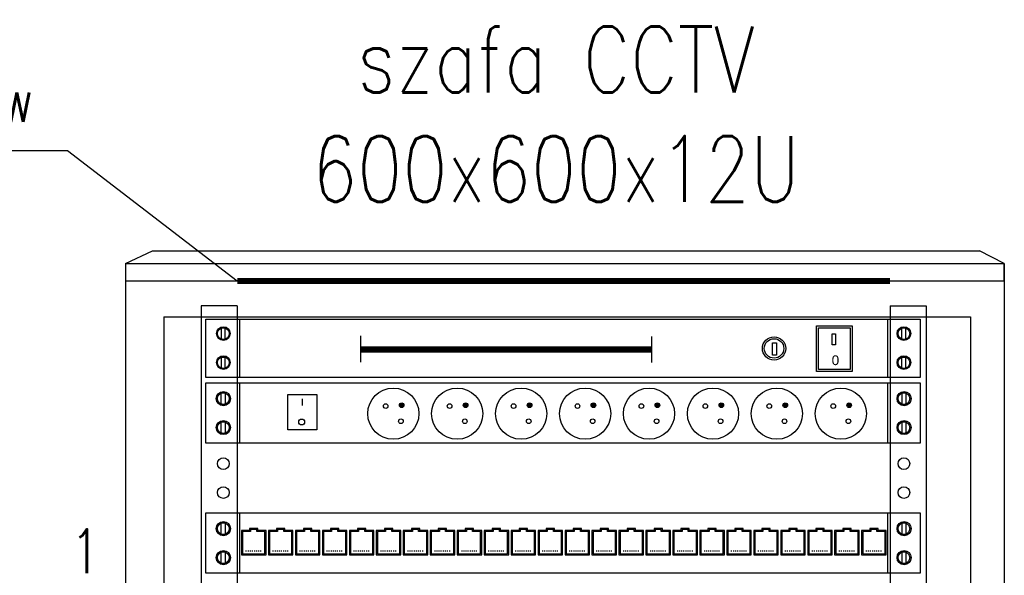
# Model space of a CAD drawing. Header units: millimetres. Extents: x -70539 to 23478, y -51814 to 44720.
# Tile 256 of 256: x -3995 to -3322, y 26041 to 26421. Entities that reach past the tile are written whole.
import ezdxf
from ezdxf.enums import TextEntityAlignment as Align

# ---------------------------------------------------------------- set-up
doc = ezdxf.new("R2010")
doc.units = ezdxf.units.MM
doc.styles.add('ROMANS', font='romans.shx', dxfattribs={"width": 0.8})
doc.styles.get("Standard").update_dxf_attribs({"font": 'arial.ttf'})

# ---------------------------------------------------------------- blocks, each defined once
blk = doc.blocks.new('lampa')
for p, q in [((-12.02, 29.68), (476.13, 29.69)), ((-12.02, -10.27), (-12.02, 29.68)), ((11.28, -10.27), (11.28, 29.68)), ((453.85, 29.68), (453.85, -10.27)), ((476.13, 29.69), (476.13, -10.27)), ((93.71, 18.17), (93.71, 0.3)), ((292.51, 17.82), (292.51, -0.05)), ((476.13, -10.27), (-12.02, -10.27))]:
    blk.add_line(p, q)
for points in [[(-1.34, 23.81), (1.12, 23.81), (1.12, 15.77), (-1.34, 15.77)], [(405.32, 25.06), (429.71, 25.06), (429.71, -6.15), (405.32, -6.15)], [(406.65, 23.74), (428.38, 23.74), (428.38, -4.82), (406.65, -4.82)], [(463.66, 23.81), (466.12, 23.81), (466.12, 15.77), (463.66, 15.77)], [(415.99, 19.73), (418.28, 19.73), (418.28, 12.12), (415.99, 12.12)], [(375.28, 13.41), (377.92, 13.41), (377.92, 5.13), (375.28, 5.13)], [(-1.34, 3.79), (1.12, 3.79), (1.12, -4.24), (-1.34, -4.24)], [(463.66, 3.79), (466.12, 3.79), (466.12, -4.24), (463.66, -4.24)]]:
    blk.add_lwpolyline(points, close=True)
at = {"const_width": 4.42}
blk.add_lwpolyline([(93.71, 8.88), (292.51, 8.88)], dxfattribs=at)
for centre, radius in [((0, 19.79), 4.69), ((465, 19.79), 4.69), ((376.29, 9.64), 7.98), ((376.29, 9.64), 6.66), ((0, 0), 4.69), ((465, 0), 4.69)]:
    blk.add_circle(centre, radius)
at = {"insert": (415.66, 4.89), "char_height": 6.63, "width": 18.2879, "attachment_point": 1}
blk.add_mtext('0', dxfattribs=at)
blk = doc.blocks.new('listwa zasilajaca')
for points in [[(120.27, 15.23, 1), (123.43, 15.23, 1)], [(163.95, 15.23, 1), (167.11, 15.23, 1)], [(207.64, 15.23, 1), (210.8, 15.23, 1)], [(251.32, 15.23, 1), (254.48, 15.23, 1)], [(295.01, 15.23, 1), (298.17, 15.23, 1)], [(338.69, 15.23, 1), (341.85, 15.23, 1)], [(382.38, 15.23, 1), (385.54, 15.23, 1)], [(426.06, 15.23, 1), (429.23, 15.23, 1)]]:
    blk.add_hatch(color=256).paths.add_polyline_path(points)
for p, q in [((-12.02, -10.59), (-12.02, 30.62)), ((-12.02, 30.62), (476.13, 30.62)), ((11.28, -10.59), (11.28, 30.62)), ((453.85, 30.62), (453.85, -10.59)), ((476.13, 30.62), (476.13, -10.59)), ((53.96, 19.6), (53.96, 15.08)), ((476.13, -10.59), (-12.02, -10.59))]:
    blk.add_line(p, q)
for points in [[(-1.38, 23.94), (1.15, 23.94), (1.15, 15.65), (-1.38, 15.65)], [(44.16, 22.68), (63.93, 22.68), (63.93, -1.63), (44.16, -1.63)], [(463.76, 23.94), (466.3, 23.94), (466.3, 15.65), (463.76, 15.65)], [(-1.38, 3.91), (1.15, 3.91), (1.15, -4.37), (-1.38, -4.37)], [(463.76, 3.91), (466.3, 3.91), (466.3, -4.37), (463.76, -4.37)]]:
    blk.add_lwpolyline(points, close=True)
for centre, radius in [((116.12, 9.51), 17.49), ((159.81, 9.51), 17.49), ((203.49, 9.51), 17.49), ((247.18, 9.51), 17.49), ((290.86, 9.51), 17.49), ((334.55, 9.51), 17.49), ((378.23, 9.51), 17.49), ((421.92, 9.51), 17.49), ((0, 19.8), 4.83), ((465.14, 19.8), 4.83), ((110.93, 14.7), 1.58), ((121.85, 15.23), 1.58), ((154.61, 14.7), 1.58), ((165.53, 15.23), 1.58), ((198.3, 14.7), 1.58), ((209.22, 15.23), 1.58), ((241.98, 14.7), 1.58), ((252.9, 15.23), 1.58), ((285.67, 14.7), 1.58), ((296.59, 15.23), 1.58), ((329.35, 14.7), 1.58), ((340.27, 15.23), 1.58), ((373.04, 14.7), 1.58), ((383.96, 15.23), 1.58), ((416.73, 14.7), 1.58), ((427.64, 15.23), 1.58), ((0, 0), 4.83), ((53.54, 3.81), 2), ((121.31, 4.31), 1.58), ((165, 4.31), 1.58), ((208.68, 4.31), 1.58), ((252.37, 4.31), 1.58), ((296.05, 4.31), 1.58), ((339.74, 4.31), 1.58), ((383.43, 4.31), 1.58), ((427.11, 4.31), 1.58), ((465.14, 0), 4.83)]:
    blk.add_circle(centre, radius)
blk = doc.blocks.new('panel 24xRJ45')
for p, q in [((-12.02, 30.62), (476.13, 30.62)), ((-12.02, -10.59), (-12.02, 30.62)), ((11.28, -10.59), (11.28, 30.62)), ((453.85, 30.62), (453.85, -10.59)), ((476.13, 30.62), (476.13, -10.59)), ((476.13, -10.59), (-12.02, -10.59))]:
    blk.add_line(p, q)
at = {"color": 3}
for p, q in [((17.93, 18.49), (12.4, 18.49)), ((12.4, 18.49), (12.4, 1.92)), ((18.66, 17.76), (13.13, 17.76)), ((13.13, 17.76), (13.13, 2.65)), ((17.93, 19.96), (17.93, 18.49)), ((23.63, 19.96), (17.93, 19.96)), ((18.66, 19.23), (18.66, 17.76)), ((22.9, 19.23), (18.66, 19.23)), ((22.9, 17.76), (22.9, 19.23)), ((28.43, 17.76), (22.9, 17.76)), ((23.63, 18.49), (23.63, 19.96)), ((29.16, 18.49), (23.63, 18.49)), ((28.43, 2.65), (28.43, 17.76)), ((29.16, 1.92), (29.16, 18.49)), ((30.82, 18.49), (30.82, 1.92)), ((36.35, 18.49), (30.82, 18.49)), ((31.55, 17.76), (31.55, 2.65)), ((37.08, 17.76), (31.55, 17.76)), ((42.05, 19.96), (36.35, 19.96)), ((36.35, 19.96), (36.35, 18.49)), ((41.32, 19.23), (37.08, 19.23)), ((37.08, 19.23), (37.08, 17.76)), ((41.32, 17.76), (41.32, 19.23)), ((46.85, 17.76), (41.32, 17.76)), ((42.05, 18.49), (42.05, 19.96)), ((47.58, 18.49), (42.05, 18.49)), ((46.85, 2.65), (46.85, 17.76)), ((47.58, 1.92), (47.58, 18.49)), ((49.25, 18.49), (49.25, 1.92)), ((54.78, 18.49), (49.25, 18.49)), ((49.98, 17.76), (49.98, 2.65)), ((55.51, 17.76), (49.98, 17.76)), ((60.48, 19.96), (54.78, 19.96)), ((54.78, 19.96), (54.78, 18.49)), ((59.75, 19.23), (55.51, 19.23)), ((55.51, 19.23), (55.51, 17.76)), ((59.75, 17.76), (59.75, 19.23)), ((65.28, 17.76), (59.75, 17.76)), ((60.48, 18.49), (60.48, 19.96)), ((66.01, 18.49), (60.48, 18.49)), ((65.28, 2.65), (65.28, 17.76)), ((66.01, 1.92), (66.01, 18.49)), ((67.67, 18.49), (67.67, 1.92)), ((73.2, 18.49), (67.67, 18.49)), ((68.4, 17.76), (68.4, 2.65)), ((73.93, 17.76), (68.4, 17.76)), ((78.9, 19.96), (73.2, 19.96)), ((73.2, 19.96), (73.2, 18.49)), ((78.17, 19.23), (73.93, 19.23)), ((73.93, 19.23), (73.93, 17.76)), ((78.17, 17.76), (78.17, 19.23)), ((83.7, 17.76), (78.17, 17.76)), ((78.9, 18.49), (78.9, 19.96)), ((84.43, 18.49), (78.9, 18.49)), ((83.7, 2.65), (83.7, 17.76)), ((84.43, 1.92), (84.43, 18.49)), ((86.09, 18.49), (86.09, 1.92)), ((91.62, 18.49), (86.09, 18.49)), ((86.82, 17.76), (86.82, 2.65)), ((92.35, 17.76), (86.82, 17.76)), ((97.32, 19.96), (91.62, 19.96)), ((91.62, 19.96), (91.62, 18.49)), ((96.59, 19.23), (92.35, 19.23)), ((92.35, 19.23), (92.35, 17.76)), ((96.59, 17.76), (96.59, 19.23)), ((102.12, 17.76), (96.59, 17.76)), ((97.32, 18.49), (97.32, 19.96)), ((102.85, 18.49), (97.32, 18.49)), ((102.12, 2.65), (102.12, 17.76)), ((102.85, 1.92), (102.85, 18.49)), ((104.52, 18.49), (104.52, 1.92)), ((110.05, 18.49), (104.52, 18.49)), ((105.25, 17.76), (105.25, 2.65)), ((110.78, 17.76), (105.25, 17.76)), ((115.74, 19.96), (110.05, 19.96)), ((110.05, 19.96), (110.05, 18.49)), ((115.02, 19.23), (110.78, 19.23)), ((110.78, 19.23), (110.78, 17.76)), ((115.02, 17.76), (115.02, 19.23)), ((120.54, 17.76), (115.02, 17.76)), ((115.74, 18.49), (115.74, 19.96)), ((121.27, 18.49), (115.74, 18.49)), ((120.54, 2.65), (120.54, 17.76)), ((121.27, 1.92), (121.27, 18.49)), ((122.94, 18.49), (122.94, 1.92)), ((128.47, 18.49), (122.94, 18.49)), ((123.67, 17.76), (123.67, 2.65)), ((129.2, 17.76), (123.67, 17.76)), ((134.17, 19.96), (128.47, 19.96)), ((128.47, 19.96), (128.47, 18.49)), ((133.44, 19.23), (129.2, 19.23)), ((129.2, 19.23), (129.2, 17.76)), ((133.44, 17.76), (133.44, 19.23)), ((138.97, 17.76), (133.44, 17.76)), ((134.17, 18.49), (134.17, 19.96)), ((139.7, 18.49), (134.17, 18.49)), ((138.97, 2.65), (138.97, 17.76)), ((139.7, 1.92), (139.7, 18.49)), ((141.36, 18.49), (141.36, 1.92)), ((146.89, 18.49), (141.36, 18.49)), ((142.09, 17.76), (142.09, 2.65)), ((147.62, 17.76), (142.09, 17.76)), ((152.59, 19.96), (146.89, 19.96)), ((146.89, 19.96), (146.89, 18.49)), ((151.86, 19.23), (147.62, 19.23)), ((147.62, 19.23), (147.62, 17.76)), ((151.86, 17.76), (151.86, 19.23)), ((157.39, 17.76), (151.86, 17.76)), ((152.59, 18.49), (152.59, 19.96)), ((158.12, 18.49), (152.59, 18.49)), ((157.39, 2.65), (157.39, 17.76)), ((158.12, 1.92), (158.12, 18.49)), ((159.79, 18.49), (159.79, 1.92)), ((165.32, 18.49), (159.79, 18.49)), ((160.52, 17.76), (160.52, 2.65)), ((166.05, 17.76), (160.52, 17.76)), ((171.01, 19.96), (165.32, 19.96)), ((165.32, 19.96), (165.32, 18.49)), ((170.28, 19.23), (166.05, 19.23)), ((166.05, 19.23), (166.05, 17.76)), ((170.28, 17.76), (170.28, 19.23)), ((175.81, 17.76), (170.28, 17.76)), ((171.01, 18.49), (171.01, 19.96)), ((176.54, 18.49), (171.01, 18.49)), ((175.81, 2.65), (175.81, 17.76)), ((176.54, 1.92), (176.54, 18.49)), ((178.21, 18.49), (178.21, 1.92)), ((183.74, 18.49), (178.21, 18.49)), ((178.94, 17.76), (178.94, 2.65)), ((184.47, 17.76), (178.94, 17.76)), ((189.44, 19.96), (183.74, 19.96)), ((183.74, 19.96), (183.74, 18.49)), ((188.71, 19.23), (184.47, 19.23)), ((184.47, 19.23), (184.47, 17.76)), ((188.71, 17.76), (188.71, 19.23)), ((194.24, 17.76), (188.71, 17.76)), ((189.44, 18.49), (189.44, 19.96)), ((194.97, 18.49), (189.44, 18.49)), ((194.24, 2.65), (194.24, 17.76)), ((194.97, 1.92), (194.97, 18.49)), ((196.63, 18.49), (196.63, 1.92)), ((202.16, 18.49), (196.63, 18.49)), ((197.36, 17.76), (197.36, 2.65)), ((202.89, 17.76), (197.36, 17.76)), ((207.86, 19.96), (202.16, 19.96)), ((202.16, 19.96), (202.16, 18.49)), ((207.13, 19.23), (202.89, 19.23)), ((202.89, 19.23), (202.89, 17.76)), ((207.13, 17.76), (207.13, 19.23)), ((212.66, 17.76), (207.13, 17.76)), ((207.86, 18.49), (207.86, 19.96)), ((213.39, 18.49), (207.86, 18.49)), ((212.66, 2.65), (212.66, 17.76)), ((213.39, 1.92), (213.39, 18.49)), ((215.06, 18.49), (215.06, 1.92)), ((220.58, 18.49), (215.06, 18.49)), ((215.79, 17.76), (215.79, 2.65)), ((221.31, 17.76), (215.79, 17.76)), ((226.28, 19.96), (220.58, 19.96)), ((220.58, 19.96), (220.58, 18.49)), ((225.55, 19.23), (221.31, 19.23)), ((221.31, 19.23), (221.31, 17.76)), ((225.55, 17.76), (225.55, 19.23)), ((231.08, 17.76), (225.55, 17.76)), ((226.28, 18.49), (226.28, 19.96)), ((231.81, 18.49), (226.28, 18.49)), ((231.08, 2.65), (231.08, 17.76)), ((231.81, 1.92), (231.81, 18.49)), ((233.48, 18.49), (233.48, 1.92)), ((239.01, 18.49), (233.48, 18.49)), ((234.21, 17.76), (234.21, 2.65)), ((239.74, 17.76), (234.21, 17.76)), ((244.71, 19.96), (239.01, 19.96)), ((239.01, 19.96), (239.01, 18.49)), ((243.98, 19.23), (239.74, 19.23)), ((239.74, 19.23), (239.74, 17.76)), ((243.98, 17.76), (243.98, 19.23)), ((249.51, 17.76), (243.98, 17.76)), ((244.71, 18.49), (244.71, 19.96)), ((250.24, 18.49), (244.71, 18.49)), ((249.51, 2.65), (249.51, 17.76)), ((250.24, 1.92), (250.24, 18.49)), ((251.9, 18.49), (251.9, 1.92)), ((257.43, 18.49), (251.9, 18.49)), ((252.63, 17.76), (252.63, 2.65)), ((258.16, 17.76), (252.63, 17.76)), ((263.13, 19.96), (257.43, 19.96)), ((257.43, 19.96), (257.43, 18.49)), ((262.4, 19.23), (258.16, 19.23)), ((258.16, 19.23), (258.16, 17.76)), ((262.4, 17.76), (262.4, 19.23)), ((267.93, 17.76), (262.4, 17.76)), ((263.13, 18.49), (263.13, 19.96)), ((268.66, 18.49), (263.13, 18.49)), ((267.93, 2.65), (267.93, 17.76)), ((268.66, 1.92), (268.66, 18.49)), ((270.32, 18.49), (270.32, 1.92)), ((275.85, 18.49), (270.32, 18.49)), ((271.05, 17.76), (271.05, 2.65)), ((276.58, 17.76), (271.05, 17.76)), ((281.55, 19.96), (275.85, 19.96)), ((275.85, 19.96), (275.85, 18.49)), ((280.82, 19.23), (276.58, 19.23)), ((276.58, 19.23), (276.58, 17.76)), ((280.82, 17.76), (280.82, 19.23)), ((286.35, 17.76), (280.82, 17.76)), ((281.55, 18.49), (281.55, 19.96)), ((287.08, 18.49), (281.55, 18.49)), ((286.35, 2.65), (286.35, 17.76)), ((287.08, 1.92), (287.08, 18.49)), ((288.75, 18.49), (288.75, 1.92)), ((294.28, 18.49), (288.75, 18.49)), ((289.48, 17.76), (289.48, 2.65)), ((295.01, 17.76), (289.48, 17.76)), ((299.98, 19.96), (294.28, 19.96)), ((294.28, 19.96), (294.28, 18.49)), ((299.25, 19.23), (295.01, 19.23)), ((295.01, 19.23), (295.01, 17.76)), ((299.25, 17.76), (299.25, 19.23)), ((304.78, 17.76), (299.25, 17.76)), ((299.98, 18.49), (299.98, 19.96)), ((305.51, 18.49), (299.98, 18.49)), ((304.78, 2.65), (304.78, 17.76)), ((305.51, 1.92), (305.51, 18.49)), ((307.17, 18.49), (307.17, 1.92)), ((312.7, 18.49), (307.17, 18.49)), ((307.9, 17.76), (307.9, 2.65)), ((313.43, 17.76), (307.9, 17.76)), ((318.4, 19.96), (312.7, 19.96)), ((312.7, 19.96), (312.7, 18.49)), ((317.67, 19.23), (313.43, 19.23)), ((313.43, 19.23), (313.43, 17.76)), ((317.67, 17.76), (317.67, 19.23)), ((323.2, 17.76), (317.67, 17.76)), ((318.4, 18.49), (318.4, 19.96)), ((323.93, 18.49), (318.4, 18.49)), ((323.2, 2.65), (323.2, 17.76)), ((323.93, 1.92), (323.93, 18.49)), ((325.59, 18.49), (325.59, 1.92)), ((331.12, 18.49), (325.59, 18.49)), ((326.32, 17.76), (326.32, 2.65)), ((331.85, 17.76), (326.32, 17.76)), ((336.82, 19.96), (331.12, 19.96)), ((331.12, 19.96), (331.12, 18.49)), ((336.09, 19.23), (331.85, 19.23)), ((331.85, 19.23), (331.85, 17.76)), ((336.09, 17.76), (336.09, 19.23)), ((341.62, 17.76), (336.09, 17.76)), ((336.82, 18.49), (336.82, 19.96)), ((342.35, 18.49), (336.82, 18.49)), ((341.62, 2.65), (341.62, 17.76)), ((342.35, 1.92), (342.35, 18.49)), ((344.02, 18.49), (344.02, 1.92)), ((349.55, 18.49), (344.02, 18.49)), ((344.75, 17.76), (344.75, 2.65)), ((350.28, 17.76), (344.75, 17.76)), ((355.25, 19.96), (349.55, 19.96)), ((349.55, 19.96), (349.55, 18.49)), ((354.52, 19.23), (350.28, 19.23)), ((350.28, 19.23), (350.28, 17.76)), ((354.52, 17.76), (354.52, 19.23)), ((360.05, 17.76), (354.52, 17.76)), ((355.25, 18.49), (355.25, 19.96)), ((360.77, 18.49), (355.25, 18.49)), ((360.05, 2.65), (360.05, 17.76)), ((360.77, 1.92), (360.77, 18.49)), ((362.44, 18.49), (362.44, 1.92)), ((367.97, 18.49), (362.44, 18.49)), ((363.17, 17.76), (363.17, 2.65)), ((368.7, 17.76), (363.17, 17.76)), ((373.67, 19.96), (367.97, 19.96)), ((367.97, 19.96), (367.97, 18.49)), ((372.94, 19.23), (368.7, 19.23)), ((368.7, 19.23), (368.7, 17.76)), ((372.94, 17.76), (372.94, 19.23)), ((378.47, 17.76), (372.94, 17.76)), ((373.67, 18.49), (373.67, 19.96)), ((379.2, 18.49), (373.67, 18.49)), ((378.47, 2.65), (378.47, 17.76)), ((379.2, 1.92), (379.2, 18.49)), ((380.86, 18.49), (380.86, 1.92)), ((386.39, 18.49), (380.86, 18.49)), ((381.59, 17.76), (381.59, 2.65)), ((387.12, 17.76), (381.59, 17.76)), ((392.09, 19.96), (386.39, 19.96)), ((386.39, 19.96), (386.39, 18.49)), ((391.36, 19.23), (387.12, 19.23)), ((387.12, 19.23), (387.12, 17.76)), ((391.36, 17.76), (391.36, 19.23)), ((396.89, 17.76), (391.36, 17.76)), ((392.09, 18.49), (392.09, 19.96)), ((397.62, 18.49), (392.09, 18.49)), ((396.89, 2.65), (396.89, 17.76)), ((397.62, 1.92), (397.62, 18.49)), ((399.29, 18.49), (399.29, 1.92)), ((404.82, 18.49), (399.29, 18.49)), ((400.02, 17.76), (400.02, 2.65)), ((405.55, 17.76), (400.02, 17.76)), ((410.51, 19.96), (404.82, 19.96)), ((404.82, 19.96), (404.82, 18.49)), ((409.79, 19.23), (405.55, 19.23)), ((405.55, 19.23), (405.55, 17.76)), ((409.79, 17.76), (409.79, 19.23)), ((415.31, 17.76), (409.79, 17.76)), ((410.51, 18.49), (410.51, 19.96)), ((416.04, 18.49), (410.51, 18.49)), ((415.31, 2.65), (415.31, 17.76)), ((416.04, 1.92), (416.04, 18.49)), ((417.71, 18.49), (417.71, 1.92)), ((423.24, 18.49), (417.71, 18.49)), ((418.44, 17.76), (418.44, 2.65)), ((423.97, 17.76), (418.44, 17.76)), ((428.94, 19.96), (423.24, 19.96)), ((423.24, 19.96), (423.24, 18.49)), ((428.21, 19.23), (423.97, 19.23)), ((423.97, 19.23), (423.97, 17.76)), ((428.21, 17.76), (428.21, 19.23)), ((433.74, 17.76), (428.21, 17.76)), ((428.94, 18.49), (428.94, 19.96)), ((434.47, 18.49), (428.94, 18.49)), ((433.74, 2.65), (433.74, 17.76)), ((434.47, 1.92), (434.47, 18.49)), ((436.13, 18.49), (436.13, 1.92)), ((441.66, 18.49), (436.13, 18.49)), ((436.86, 17.76), (436.86, 2.65)), ((442.39, 17.76), (436.86, 17.76)), ((447.36, 19.96), (441.66, 19.96)), ((441.66, 19.96), (441.66, 18.49)), ((446.63, 19.23), (442.39, 19.23)), ((442.39, 19.23), (442.39, 17.76)), ((446.63, 17.76), (446.63, 19.23)), ((452.16, 17.76), (446.63, 17.76)), ((447.36, 18.49), (447.36, 19.96)), ((452.89, 18.49), (447.36, 18.49)), ((452.16, 2.65), (452.16, 17.76)), ((452.89, 1.92), (452.89, 18.49)), ((12.4, 1.92), (29.16, 1.92)), ((13.13, 2.65), (28.43, 2.65)), ((15.7, 4.21), (15.7, 4.82)), ((17.13, 4.21), (17.13, 4.82)), ((18.56, 4.21), (18.56, 4.82)), ((19.99, 4.21), (19.99, 4.82)), ((21.41, 4.21), (21.41, 4.82)), ((22.84, 4.21), (22.84, 4.82)), ((24.27, 4.21), (24.27, 4.82)), ((25.7, 4.21), (25.7, 4.82)), ((30.82, 1.92), (47.58, 1.92)), ((31.55, 2.65), (46.85, 2.65)), ((34.12, 4.21), (34.12, 4.82)), ((35.55, 4.21), (35.55, 4.82)), ((36.98, 4.21), (36.98, 4.82)), ((38.41, 4.21), (38.41, 4.82)), ((39.84, 4.21), (39.84, 4.82)), ((41.27, 4.21), (41.27, 4.82)), ((42.69, 4.21), (42.69, 4.82)), ((44.12, 4.21), (44.12, 4.82)), ((49.25, 1.92), (66.01, 1.92)), ((49.98, 2.65), (65.28, 2.65)), ((52.55, 4.21), (52.55, 4.82)), ((53.97, 4.21), (53.97, 4.82)), ((55.4, 4.21), (55.4, 4.82)), ((56.83, 4.21), (56.83, 4.82)), ((58.26, 4.21), (58.26, 4.82)), ((59.69, 4.21), (59.69, 4.82)), ((61.12, 4.21), (61.12, 4.82)), ((62.55, 4.21), (62.55, 4.82)), ((67.67, 1.92), (84.43, 1.92)), ((68.4, 2.65), (83.7, 2.65)), ((70.97, 4.21), (70.97, 4.82)), ((72.4, 4.21), (72.4, 4.82)), ((73.83, 4.21), (73.83, 4.82)), ((75.25, 4.21), (75.25, 4.82)), ((76.68, 4.21), (76.68, 4.82)), ((78.11, 4.21), (78.11, 4.82)), ((79.54, 4.21), (79.54, 4.82)), ((80.97, 4.21), (80.97, 4.82)), ((86.09, 1.92), (102.85, 1.92)), ((86.82, 2.65), (102.12, 2.65)), ((89.39, 4.21), (89.39, 4.82)), ((90.82, 4.21), (90.82, 4.82)), ((92.25, 4.21), (92.25, 4.82)), ((93.68, 4.21), (93.68, 4.82)), ((95.11, 4.21), (95.11, 4.82)), ((96.53, 4.21), (96.53, 4.82)), ((97.96, 4.21), (97.96, 4.82)), ((99.39, 4.21), (99.39, 4.82)), ((104.52, 1.92), (121.27, 1.92)), ((105.25, 2.65), (120.54, 2.65)), ((107.82, 4.21), (107.82, 4.82)), ((109.24, 4.21), (109.24, 4.82)), ((110.67, 4.21), (110.67, 4.82)), ((112.1, 4.21), (112.1, 4.82)), ((113.53, 4.21), (113.53, 4.82)), ((114.96, 4.21), (114.96, 4.82)), ((116.39, 4.21), (116.39, 4.82)), ((117.81, 4.21), (117.81, 4.82)), ((122.94, 1.92), (139.7, 1.92)), ((123.67, 2.65), (138.97, 2.65)), ((126.24, 4.21), (126.24, 4.82)), ((127.67, 4.21), (127.67, 4.82)), ((129.1, 4.21), (129.1, 4.82)), ((130.52, 4.21), (130.52, 4.82)), ((131.95, 4.21), (131.95, 4.82)), ((133.38, 4.21), (133.38, 4.82)), ((134.81, 4.21), (134.81, 4.82)), ((136.24, 4.21), (136.24, 4.82)), ((141.36, 1.92), (158.12, 1.92)), ((142.09, 2.65), (157.39, 2.65)), ((144.66, 4.21), (144.66, 4.82)), ((146.09, 4.21), (146.09, 4.82)), ((147.52, 4.21), (147.52, 4.82)), ((148.95, 4.21), (148.95, 4.82)), ((150.38, 4.21), (150.38, 4.82)), ((151.8, 4.21), (151.8, 4.82)), ((153.23, 4.21), (153.23, 4.82)), ((154.66, 4.21), (154.66, 4.82)), ((159.79, 1.92), (176.54, 1.92)), ((160.52, 2.65), (175.81, 2.65)), ((163.08, 4.21), (163.08, 4.82)), ((164.51, 4.21), (164.51, 4.82)), ((165.94, 4.21), (165.94, 4.82)), ((167.37, 4.21), (167.37, 4.82)), ((168.8, 4.21), (168.8, 4.82)), ((170.23, 4.21), (170.23, 4.82)), ((171.66, 4.21), (171.66, 4.82)), ((173.08, 4.21), (173.08, 4.82)), ((178.21, 1.92), (194.97, 1.92)), ((178.94, 2.65), (194.24, 2.65)), ((181.51, 4.21), (181.51, 4.82)), ((182.94, 4.21), (182.94, 4.82)), ((184.36, 4.21), (184.36, 4.82)), ((185.79, 4.21), (185.79, 4.82)), ((187.22, 4.21), (187.22, 4.82)), ((188.65, 4.21), (188.65, 4.82)), ((190.08, 4.21), (190.08, 4.82)), ((191.51, 4.21), (191.51, 4.82)), ((196.63, 1.92), (213.39, 1.92)), ((197.36, 2.65), (212.66, 2.65)), ((199.93, 4.21), (199.93, 4.82)), ((201.36, 4.21), (201.36, 4.82)), ((202.79, 4.21), (202.79, 4.82)), ((204.22, 4.21), (204.22, 4.82)), ((205.64, 4.21), (205.64, 4.82)), ((207.07, 4.21), (207.07, 4.82)), ((208.5, 4.21), (208.5, 4.82)), ((209.93, 4.21), (209.93, 4.82)), ((215.06, 1.92), (231.81, 1.92)), ((215.79, 2.65), (231.08, 2.65)), ((218.35, 4.21), (218.35, 4.82)), ((219.78, 4.21), (219.78, 4.82)), ((221.21, 4.21), (221.21, 4.82)), ((222.64, 4.21), (222.64, 4.82)), ((224.07, 4.21), (224.07, 4.82)), ((225.5, 4.21), (225.5, 4.82)), ((226.92, 4.21), (226.92, 4.82)), ((228.35, 4.21), (228.35, 4.82)), ((233.48, 1.92), (250.24, 1.92)), ((234.21, 2.65), (249.51, 2.65)), ((236.78, 4.21), (236.78, 4.82)), ((238.21, 4.21), (238.21, 4.82)), ((239.63, 4.21), (239.63, 4.82)), ((241.06, 4.21), (241.06, 4.82)), ((242.49, 4.21), (242.49, 4.82)), ((243.92, 4.21), (243.92, 4.82)), ((245.35, 4.21), (245.35, 4.82)), ((246.78, 4.21), (246.78, 4.82)), ((251.9, 1.92), (268.66, 1.92)), ((252.63, 2.65), (267.93, 2.65)), ((255.2, 4.21), (255.2, 4.82)), ((256.63, 4.21), (256.63, 4.82)), ((258.06, 4.21), (258.06, 4.82)), ((259.49, 4.21), (259.49, 4.82)), ((260.91, 4.21), (260.91, 4.82)), ((262.34, 4.21), (262.34, 4.82)), ((263.77, 4.21), (263.77, 4.82)), ((265.2, 4.21), (265.2, 4.82)), ((270.32, 1.92), (287.08, 1.92)), ((271.05, 2.65), (286.35, 2.65)), ((273.62, 4.21), (273.62, 4.82)), ((275.05, 4.21), (275.05, 4.82)), ((276.48, 4.21), (276.48, 4.82)), ((277.91, 4.21), (277.91, 4.82)), ((279.34, 4.21), (279.34, 4.82)), ((280.77, 4.21), (280.77, 4.82)), ((282.19, 4.21), (282.19, 4.82)), ((283.62, 4.21), (283.62, 4.82)), ((288.75, 1.92), (305.51, 1.92)), ((289.48, 2.65), (304.78, 2.65)), ((292.05, 4.21), (292.05, 4.82)), ((293.47, 4.21), (293.47, 4.82)), ((294.9, 4.21), (294.9, 4.82)), ((296.33, 4.21), (296.33, 4.82)), ((297.76, 4.21), (297.76, 4.82)), ((299.19, 4.21), (299.19, 4.82)), ((300.62, 4.21), (300.62, 4.82)), ((302.05, 4.21), (302.05, 4.82)), ((307.17, 1.92), (323.93, 1.92)), ((307.9, 2.65), (323.2, 2.65)), ((310.47, 4.21), (310.47, 4.82)), ((311.9, 4.21), (311.9, 4.82)), ((313.33, 4.21), (313.33, 4.82)), ((314.75, 4.21), (314.75, 4.82)), ((316.18, 4.21), (316.18, 4.82)), ((317.61, 4.21), (317.61, 4.82)), ((319.04, 4.21), (319.04, 4.82)), ((320.47, 4.21), (320.47, 4.82)), ((325.59, 1.92), (342.35, 1.92)), ((326.32, 2.65), (341.62, 2.65)), ((328.89, 4.21), (328.89, 4.82)), ((330.32, 4.21), (330.32, 4.82)), ((331.75, 4.21), (331.75, 4.82)), ((333.18, 4.21), (333.18, 4.82)), ((334.61, 4.21), (334.61, 4.82)), ((336.03, 4.21), (336.03, 4.82)), ((337.46, 4.21), (337.46, 4.82)), ((338.89, 4.21), (338.89, 4.82)), ((344.02, 1.92), (360.77, 1.92)), ((344.75, 2.65), (360.05, 2.65)), ((347.32, 4.21), (347.32, 4.82)), ((348.74, 4.21), (348.74, 4.82)), ((350.17, 4.21), (350.17, 4.82)), ((351.6, 4.21), (351.6, 4.82)), ((353.03, 4.21), (353.03, 4.82)), ((354.46, 4.21), (354.46, 4.82)), ((355.89, 4.21), (355.89, 4.82)), ((357.32, 4.21), (357.32, 4.82)), ((362.44, 1.92), (379.2, 1.92)), ((363.17, 2.65), (378.47, 2.65)), ((365.74, 4.21), (365.74, 4.82)), ((367.17, 4.21), (367.17, 4.82)), ((368.6, 4.21), (368.6, 4.82)), ((370.02, 4.21), (370.02, 4.82)), ((371.45, 4.21), (371.45, 4.82)), ((372.88, 4.21), (372.88, 4.82)), ((374.31, 4.21), (374.31, 4.82)), ((375.74, 4.21), (375.74, 4.82)), ((380.86, 1.92), (397.62, 1.92)), ((381.59, 2.65), (396.89, 2.65)), ((384.16, 4.21), (384.16, 4.82)), ((385.59, 4.21), (385.59, 4.82)), ((387.02, 4.21), (387.02, 4.82)), ((388.45, 4.21), (388.45, 4.82)), ((389.88, 4.21), (389.88, 4.82)), ((391.3, 4.21), (391.3, 4.82)), ((392.73, 4.21), (392.73, 4.82)), ((394.16, 4.21), (394.16, 4.82)), ((399.29, 1.92), (416.04, 1.92)), ((400.02, 2.65), (415.31, 2.65)), ((402.59, 4.21), (402.59, 4.82)), ((404.01, 4.21), (404.01, 4.82)), ((405.44, 4.21), (405.44, 4.82)), ((406.87, 4.21), (406.87, 4.82)), ((408.3, 4.21), (408.3, 4.82)), ((409.73, 4.21), (409.73, 4.82)), ((411.16, 4.21), (411.16, 4.82)), ((412.58, 4.21), (412.58, 4.82)), ((417.71, 1.92), (434.47, 1.92)), ((418.44, 2.65), (433.74, 2.65)), ((421.01, 4.21), (421.01, 4.82)), ((422.44, 4.21), (422.44, 4.82)), ((423.87, 4.21), (423.87, 4.82)), ((425.29, 4.21), (425.29, 4.82)), ((426.72, 4.21), (426.72, 4.82)), ((428.15, 4.21), (428.15, 4.82)), ((429.58, 4.21), (429.58, 4.82)), ((431.01, 4.21), (431.01, 4.82)), ((436.13, 1.92), (452.89, 1.92)), ((436.86, 2.65), (452.16, 2.65)), ((439.43, 4.21), (439.43, 4.82)), ((440.86, 4.21), (440.86, 4.82)), ((442.29, 4.21), (442.29, 4.82)), ((443.72, 4.21), (443.72, 4.82)), ((445.15, 4.21), (445.15, 4.82)), ((446.57, 4.21), (446.57, 4.82)), ((448, 4.21), (448, 4.82)), ((449.43, 4.21), (449.43, 4.82))]:
    blk.add_line(p, q, dxfattribs=at)
for points in [[(-1.38, 23.94), (1.15, 23.94), (1.15, 15.65), (-1.38, 15.65)], [(463.76, 23.94), (466.3, 23.94), (466.3, 15.65), (463.76, 15.65)], [(-1.38, 3.91), (1.15, 3.91), (1.15, -4.37), (-1.38, -4.37)], [(463.76, 3.91), (466.3, 3.91), (466.3, -4.37), (463.76, -4.37)]]:
    blk.add_lwpolyline(points, close=True)
for centre in [(0, 19.8), (465.14, 19.8), (0, 0), (465.14, 0)]:
    blk.add_circle(centre, 4.83)
blk = doc.blocks.new('panel wentylatorów')
for p, q in [((-497.46, 125.07), (-106.45, 125.07)), ((-106.45, 125.07), (9.48, 35.97))]:
    blk.add_line(p, q)
at = {"const_width": 4}
blk.add_lwpolyline([(9.48, 35.97), (455.52, 35.97)], dxfattribs=at)
at = {"style": 'ROMANS', "width": 0.8}
blk.add_text('panel wentylatorów', height=30, dxfattribs=at).set_placement((-129.68, 144.79), align=Align.RIGHT)
blk = doc.blocks.new('szafa 600x12U')
for p, q in [((0, 635.22), (18.31, 643.81)), ((18.31, 643.81), (583.42, 643.81)), ((600.4, 635.22), (583.42, 643.81)), ((0, 635.22), (0, 0)), ((0, 635.22), (600.4, 635.22)), ((600.4, 635.22), (600.4, 0)), ((600.4, 623.22), (600.4, 635.22)), ((0, 623.22), (600.4, 623.22)), ((51.63, 606.23), (51.63, 22.51)), ((76.26, 606.23), (51.63, 606.23)), ((76.26, 606.23), (76.26, 22.51)), ((522.3, 606.24), (522.3, 22.52)), ((522.3, 606.24), (546.93, 606.24)), ((546.93, 606.24), (546.93, 22.52)), ((26.16, 598.59), (26.16, 15.59)), ((26.16, 598.59), (577.28, 598.59)), ((577.28, 598.59), (577.28, 15.59)), ((39.07, 282.12), (13.89, 257.85)), ((25.09, 250.3), (39.07, 282.12)), ((13.89, 257.85), (25.09, 250.3)), ((76.26, 22.51), (51.63, 22.51)), ((522.3, 22.52), (546.93, 22.52)), ((577.28, 15.59), (26.16, 15.59)), ((0, 0), (600.4, 0))]:
    blk.add_line(p, q)
at = {"const_width": 1.82}
for points in [[(6.03, 289.43), (6.03, 335.03), (51.63, 335.03), (51.63, 289.43)], [(6.03, 243.83), (6.03, 289.43), (51.63, 289.43), (51.63, 243.83)]]:
    blk.add_lwpolyline(points, close=True, dxfattribs=at)
for centre in [(66.78, 587.25), (531.78, 587.25), (66.78, 567.45), (531.78, 567.46), (66.78, 542.8), (531.78, 542.8), (66.78, 523), (531.78, 523.01), (66.78, 498.35), (531.78, 498.35), (66.78, 478.55), (531.78, 478.56), (66.78, 453.9), (531.78, 453.9), (66.78, 434.1), (531.78, 434.11), (66.78, 409.45), (531.78, 409.45), (66.78, 389.65), (531.78, 389.66), (66.78, 365), (531.78, 365), (66.78, 345.2), (531.78, 345.21), (66.78, 320.55), (531.78, 320.55), (66.78, 300.75), (531.78, 300.76), (66.78, 276.1), (531.78, 276.1), (66.78, 256.3), (531.78, 256.31), (66.78, 231.65), (531.78, 231.65), (66.78, 211.85), (531.78, 211.86), (66.78, 187.2), (531.78, 187.2), (66.78, 167.4), (531.78, 167.41), (66.78, 142.75), (531.78, 142.75), (66.78, 122.95), (531.78, 122.96), (66.78, 98.3), (531.78, 98.3), (66.78, 78.5), (531.78, 78.51)]:
    blk.add_circle(centre, 4)
for start, end in [(63.77013, 204.10039), (264.47487, 48.07806)]:
    blk.add_arc((28.54, 266.75), 11.08, start, end)

msp = doc.modelspace()

# ---------------------------------------------------------------- block references
for name, p in [('panel wentylatorów', (-3855.56, 26206.11)), ('szafa 600x12U', (-3922.34, 25618.86)), ('lampa', (-3855.56, 26186.31)), ('listwa zasilajaca', (-3855.56, 26141.86)), ('panel 24xRJ45', (-3855.56, 26052.96))]:
    msp.add_blockref(name, p)

# ---------------------------------------------------------------- texts
at = {"style": 'ROMANS', "width": 0.8}
for s, p in [('szafa CCTV', (-3628.32, 26371.01)), ('600x600x12U', (-3628.32, 26296.06))]:
    msp.add_text(s, height=45, dxfattribs=at).set_placement(p, align=Align.CENTER)
msp.add_text('1', height=30, dxfattribs=at).set_placement((-3939.48, 26042.37), align=Align.RIGHT)

doc.saveas('drawing.dxf')
